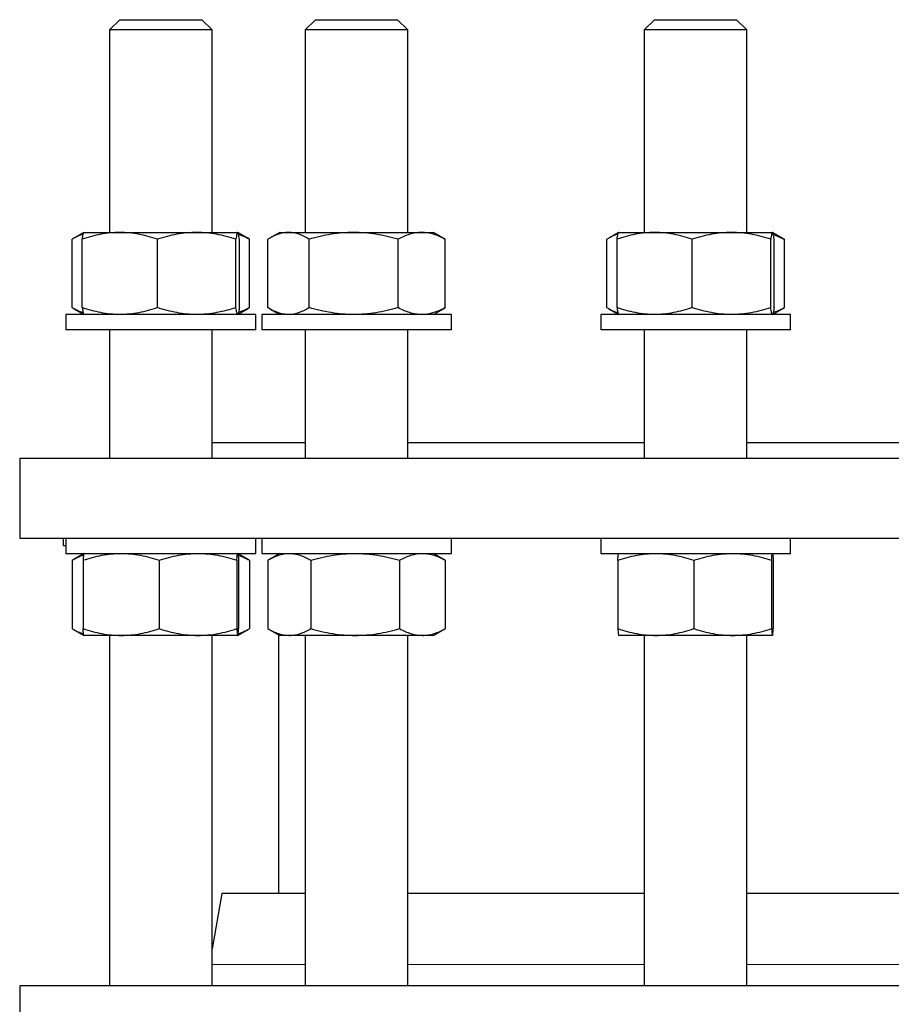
# Model space of a CAD drawing. Header units: millimetres. Extents: x 48 to 806, y 38 to 792.
# Tile 3 of 9: x 51 to 221, y 206 to 398. Entities that reach past the tile are written whole.
import ezdxf

# ---------------------------------------------------------------- set-up
doc = ezdxf.new("R2010")
doc.units = ezdxf.units.MM

msp = doc.modelspace()

# ---------------------------------------------------------------- linework, layer by layer
at = {"color": 7, "linetype": 'Continuous', "lineweight": 25}
for p, q in [((70.25, 397.65), (68.25, 395.65)), ((70.25, 397.65), (71.26, 397.65)), ((71.26, 397.65), (86.25, 397.65)), ((88.25, 395.65), (86.25, 397.65)), ((108.43, 397.65), (106.43, 395.65)), ((108.43, 397.65), (112.32, 397.65)), ((112.32, 397.65), (124.43, 397.65)), ((126.43, 395.65), (124.43, 397.65)), ((174.55, 397.65), (172.55, 395.65)), ((174.55, 397.65), (182.43, 397.65)), ((182.43, 397.65), (190.55, 397.65)), ((192.55, 395.65), (190.55, 397.65)), ((68.25, 395.65), (68.25, 356.15)), ((69.52, 395.65), (68.25, 395.65)), ((88.25, 395.65), (69.52, 395.65)), ((88.25, 356.15), (88.25, 395.65)), ((106.43, 395.65), (106.43, 356.15)), ((111.3, 395.65), (106.43, 395.65)), ((126.43, 395.65), (111.3, 395.65)), ((126.43, 356.15), (126.43, 395.65)), ((172.55, 395.65), (172.55, 356.15)), ((182.4, 395.65), (172.55, 395.65)), ((192.55, 395.65), (182.4, 395.65)), ((192.55, 356.15), (192.55, 395.65)), ((63.23, 356.14), (61.29, 355.01)), ((63.25, 356.15), (63.23, 356.14)), ((63.25, 356.15), (70.26, 356.15)), ((70.26, 356.15), (85.25, 356.15)), ((85.25, 356.15), (93.24, 356.15)), ((93.24, 356.15), (93.25, 356.15)), ((93.26, 356.14), (93.25, 356.15)), ((95.21, 355.01), (93.28, 356.13)), ((101.43, 356.15), (99.46, 355.01)), ((101.43, 356.15), (103.16, 356.15)), ((103.16, 356.15), (115.86, 356.15)), ((115.86, 356.15), (129.12, 356.15)), ((129.12, 356.15), (131.43, 356.15)), ((133.39, 355.01), (131.43, 356.15)), ((167.53, 356.14), (165.59, 355.01)), ((167.55, 356.15), (167.53, 356.14)), ((167.55, 356.15), (174.56, 356.15)), ((174.56, 356.15), (189.55, 356.15)), ((189.55, 356.15), (197.54, 356.15)), ((197.54, 356.15), (197.55, 356.15)), ((197.56, 356.14), (197.55, 356.15)), ((199.51, 355.01), (197.58, 356.13)), ((60.94, 341.48), (60.94, 354.81)), ((62.93, 341.48), (62.93, 354.81)), ((77.59, 341.48), (77.59, 354.81)), ((92.91, 341.48), (92.91, 354.81)), ((93.57, 341.48), (93.57, 354.81)), ((95.56, 354.81), (95.21, 355.01)), ((95.56, 341.48), (95.56, 354.81)), ((99.12, 341.48), (99.12, 354.81)), ((107.2, 341.48), (107.2, 354.81)), ((124.51, 341.48), (124.51, 354.81)), ((133.39, 355.01), (133.73, 354.81)), ((133.73, 341.48), (133.73, 354.81)), ((165.24, 341.48), (165.24, 354.81)), ((167.23, 341.48), (167.23, 354.81)), ((181.89, 341.48), (181.89, 354.81)), ((197.21, 341.48), (197.21, 354.81)), ((197.87, 341.48), (197.87, 354.81)), ((199.51, 355.01), (199.86, 354.81)), ((199.86, 341.48), (199.86, 354.81)), ((59.75, 340.15), (59.75, 337.15)), ((69, 340.15), (59.75, 340.15)), ((61.29, 341.28), (63.23, 340.15)), ((63.23, 340.15), (63.25, 340.15)), ((96.75, 340.15), (69, 340.15)), ((93.25, 340.15), (93.26, 340.15)), ((93.28, 340.16), (95.21, 341.28)), ((95.56, 341.48), (95.21, 341.28)), ((96.75, 337.15), (96.75, 340.15)), ((97.93, 340.15), (97.93, 337.15)), ((116.43, 340.15), (97.93, 340.15)), ((99.46, 341.28), (101.43, 340.15)), ((134.93, 340.15), (116.43, 340.15)), ((131.43, 340.15), (133.39, 341.28)), ((133.39, 341.28), (133.73, 341.48)), ((134.93, 337.15), (134.93, 340.15)), ((164.05, 340.15), (164.05, 337.15)), ((191.8, 340.15), (164.05, 340.15)), ((165.59, 341.28), (167.53, 340.15)), ((167.53, 340.15), (167.55, 340.15)), ((201.05, 340.15), (191.8, 340.15)), ((197.55, 340.15), (197.56, 340.15)), ((197.58, 340.16), (199.51, 341.28)), ((199.51, 341.28), (199.86, 341.48)), ((201.05, 337.15), (201.05, 340.15)), ((69, 337.15), (59.75, 337.15)), ((68.25, 337.15), (68.25, 312.15)), ((96.75, 337.15), (69, 337.15)), ((88.25, 312.15), (88.25, 337.15)), ((116.43, 337.15), (97.93, 337.15)), ((106.43, 337.15), (106.43, 312.15)), ((134.93, 337.15), (116.43, 337.15)), ((126.43, 312.15), (126.43, 337.15)), ((191.8, 337.15), (164.05, 337.15)), ((172.55, 337.15), (172.55, 312.15)), ((201.05, 337.15), (191.8, 337.15)), ((192.55, 312.15), (192.55, 337.15)), ((88.25, 315.15), (106.43, 315.15)), ((126.43, 315.15), (172.55, 315.15)), ((192.55, 315.15), (248.9, 315.15)), ((50.72, 312.15), (50.72, 296.55)), ((50.72, 312.15), (390.72, 312.15)), ((50.72, 296.55), (390.72, 296.55)), ((59.3, 295.05), (59.3, 296.55)), ((59.75, 296.55), (59.75, 293.55)), ((96.75, 293.55), (96.75, 296.55)), ((97.93, 296.55), (97.93, 293.55)), ((134.93, 293.55), (134.93, 296.55)), ((164.05, 296.55), (164.05, 293.55)), ((201.05, 293.55), (201.05, 296.55)), ((59.75, 295.05), (59.3, 295.05)), ((59.75, 293.55), (96.75, 293.55)), ((60.93, 292.21), (60.93, 278.88)), ((63.25, 293.55), (61.11, 292.31)), ((63.09, 292.21), (63.09, 278.88)), ((77.93, 292.21), (77.93, 278.88)), ((93.09, 292.21), (93.09, 278.88)), ((95.39, 292.31), (93.25, 293.55)), ((93.41, 292.21), (93.41, 278.88)), ((95.57, 292.21), (95.39, 292.3)), ((95.57, 292.21), (95.57, 278.88)), ((97.93, 293.55), (134.93, 293.55)), ((99.11, 292.21), (99.11, 278.88)), ((101.43, 293.55), (99.28, 292.31)), ((101.22, 293.55), (101.22, 293.43)), ((107.49, 292.21), (107.49, 278.88)), ((124.81, 292.21), (124.81, 278.88)), ((133.57, 292.31), (131.43, 293.55)), ((133.74, 292.21), (133.57, 292.3)), ((133.74, 292.21), (133.74, 278.88)), ((164.05, 293.55), (164.21, 293.55)), ((164.21, 293.55), (201.05, 293.55)), ((167.39, 292.21), (167.39, 278.88)), ((182.23, 292.21), (182.23, 278.88)), ((197.38, 292.21), (197.38, 278.88)), ((197.71, 292.21), (197.71, 278.88)), ((61.11, 278.78), (63.25, 277.55)), ((93.25, 277.55), (95.39, 278.78)), ((95.57, 278.88), (95.39, 278.79)), ((99.28, 278.78), (101.43, 277.55)), ((131.43, 277.55), (133.57, 278.78)), ((133.74, 278.88), (133.57, 278.79)), ((70.51, 277.55), (63.25, 277.55)), ((68.25, 277.55), (68.25, 209.21)), ((85.51, 277.55), (70.51, 277.55)), ((93.25, 277.55), (85.51, 277.55)), ((88.25, 209.21), (88.25, 277.55)), ((101.22, 277.66), (101.22, 227.21)), ((103.3, 277.55), (101.43, 277.55)), ((116.15, 277.55), (103.3, 277.55)), ((106.43, 277.55), (106.43, 209.21)), ((129.27, 277.55), (116.15, 277.55)), ((126.43, 209.21), (126.43, 277.55)), ((131.43, 277.55), (129.27, 277.55)), ((174.81, 277.55), (167.55, 277.55)), ((172.55, 277.55), (172.55, 209.21)), ((189.81, 277.55), (174.81, 277.55)), ((197.55, 277.55), (189.81, 277.55)), ((192.55, 209.21), (192.55, 277.55)), ((90.15, 227.21), (88.25, 216.44)), ((106.43, 227.21), (90.15, 227.21)), ((172.55, 227.21), (126.43, 227.21)), ((220.72, 227.21), (192.55, 227.21)), ((248.9, 227.21), (220.72, 227.21)), ((50.72, 209.21), (50.72, 197.21)), ((220.72, 209.21), (50.72, 209.21)), ((88.25, 209.21), (88.24, 209.21)), ((390.72, 209.21), (220.72, 209.21))]:
    msp.add_line(p, q, dxfattribs=at)
at = {"color": 8, "linetype": 'Continuous', "lineweight": 18}
for p, q in [((88.25, 213.34), (106.43, 213.34)), ((126.43, 213.34), (172.55, 213.34)), ((192.55, 213.34), (220.72, 213.34)), ((220.72, 213.34), (248.9, 213.34))]:
    msp.add_line(p, q, dxfattribs=at)
at = {"color": 7, "linetype": 'Continuous', "lineweight": 25}
for points, knots in [([(63.11, 355.84), (62.87, 355.76), (62.39, 355.59), (61.67, 355.24), (61.18, 354.95), (60.94, 354.81)], [0, 0, 0, 0, 0.3212036, 0.6605867, 1, 1, 1, 1]), ([(70.26, 356.15), (69.64, 356.15), (69.02, 356.11), (67.77, 355.99), (67.15, 355.9), (65.32, 355.55), (64.12, 355.21), (62.93, 354.81)], [0, 0, 0, 0, 0.25, 0.25, 0.5, 0.5, 1, 1, 1, 1]), ([(62.93, 354.81), (62.95, 354.94), (62.98, 355.2), (63.04, 355.52), (63.09, 355.79), (63.15, 355.99), (63.2, 356.11), (63.23, 356.12), (63.24, 356.13)], [0, 0, 0, 0, 0.176581, 0.353212, 0.529751, 0.709623, 0.889611, 1, 1, 1, 1]), ([(77.59, 354.81), (77, 355.01), (76.39, 355.2), (75.18, 355.53), (74.57, 355.67), (72.73, 356.02), (71.5, 356.15), (70.26, 356.15)], [0, 0, 0, 0, 0.25, 0.25, 0.5, 0.5, 1, 1, 1, 1]), ([(85.25, 356.15), (84.6, 356.15), (83.95, 356.11), (82.66, 355.99), (82.01, 355.9), (80.1, 355.55), (78.84, 355.21), (77.59, 354.81)], [0, 0, 0, 0, 0.25, 0.25, 0.5, 0.5, 1, 1, 1, 1]), ([(92.91, 354.81), (91.66, 355.21), (90.39, 355.55), (87.84, 356.02), (86.56, 356.15), (85.25, 356.15)], [0, 0, 0, 0, 0.5, 0.5, 1, 1, 1, 1]), ([(93.24, 356.15), (93.21, 356.15), (93.18, 356.11), (93.13, 355.99), (93.1, 355.9), (93.02, 355.55), (92.96, 355.21), (92.91, 354.81)], [0, 0, 0, 0, 0.25, 0.25, 0.5, 0.5, 1, 1, 1, 1]), ([(93.57, 354.81), (93.51, 355.21), (93.46, 355.55), (93.35, 356.02), (93.29, 356.15), (93.24, 356.15)], [0, 0, 0, 0, 0.5, 0.5, 1, 1, 1, 1]), ([(95.56, 354.81), (95.31, 354.93), (94.81, 355.19), (94.1, 355.51), (93.63, 355.66), (93.42, 355.74)], [0, 0, 0, 0, 0.35138, 0.70286, 1, 1, 1, 1]), ([(103.16, 356.15), (102.82, 356.15), (102.47, 356.11), (101.79, 355.99), (101.45, 355.9), (100.44, 355.55), (99.78, 355.21), (99.12, 354.81)], [0, 0, 0, 0, 0.25, 0.25, 0.5, 0.5, 1, 1, 1, 1]), ([(107.2, 354.81), (106.54, 355.21), (105.87, 355.55), (104.53, 356.02), (103.85, 356.15), (103.16, 356.15)], [0, 0, 0, 0, 0.5, 0.5, 1, 1, 1, 1]), ([(115.86, 356.15), (115.12, 356.15), (114.39, 356.11), (112.92, 355.99), (112.19, 355.9), (110.02, 355.55), (108.6, 355.21), (107.2, 354.81)], [0, 0, 0, 0, 0.25, 0.25, 0.5, 0.5, 1, 1, 1, 1]), ([(124.51, 354.81), (123.81, 355.01), (123.1, 355.2), (121.66, 355.53), (120.94, 355.67), (118.77, 356.02), (117.32, 356.15), (115.86, 356.15)], [0, 0, 0, 0, 0.25, 0.25, 0.5, 0.5, 1, 1, 1, 1]), ([(129.12, 356.15), (128.73, 356.15), (128.34, 356.11), (127.56, 355.99), (127.17, 355.9), (126.02, 355.55), (125.26, 355.21), (124.51, 354.81)], [0, 0, 0, 0, 0.25, 0.25, 0.5, 0.5, 1, 1, 1, 1]), ([(133.73, 354.81), (132.98, 355.21), (132.22, 355.55), (130.68, 356.02), (129.91, 356.15), (129.12, 356.15)], [0, 0, 0, 0, 0.5, 0.5, 1, 1, 1, 1]), ([(167.41, 355.83), (167.31, 355.8), (167, 355.71), (166.48, 355.49), (165.86, 355.18), (165.45, 354.93), (165.24, 354.81)], [0, 0, 0, 0, 0.132823, 0.421819, 0.710946, 1, 1, 1, 1]), ([(174.56, 356.15), (173.94, 356.15), (173.31, 356.11), (172.08, 355.99), (171.46, 355.9), (169.63, 355.55), (168.43, 355.21), (167.23, 354.81)], [0, 0, 0, 0, 0.25, 0.25, 0.5, 0.5, 1, 1, 1, 1]), ([(167.23, 354.81), (167.25, 354.94), (167.28, 355.2), (167.34, 355.52), (167.39, 355.79), (167.45, 355.99), (167.5, 356.11), (167.53, 356.12), (167.54, 356.13)], [0, 0, 0, 0, 0.176581, 0.353212, 0.529751, 0.709623, 0.889611, 1, 1, 1, 1]), ([(181.89, 354.81), (180.69, 355.21), (179.48, 355.55), (177.04, 356.02), (175.81, 356.15), (174.56, 356.15)], [0, 0, 0, 0, 0.5, 0.5, 1, 1, 1, 1]), ([(189.55, 356.15), (188.9, 356.15), (188.25, 356.11), (186.95, 355.99), (186.3, 355.9), (184.38, 355.55), (183.13, 355.21), (181.89, 354.81)], [0, 0, 0, 0, 0.25, 0.25, 0.5, 0.5, 1, 1, 1, 1]), ([(197.21, 354.81), (196.58, 355.01), (195.96, 355.2), (194.68, 355.53), (194.05, 355.67), (192.13, 356.02), (190.84, 356.15), (189.55, 356.15)], [0, 0, 0, 0, 0.25, 0.25, 0.5, 0.5, 1, 1, 1, 1]), ([(197.54, 356.15), (197.51, 356.15), (197.48, 356.11), (197.43, 355.99), (197.4, 355.9), (197.32, 355.55), (197.26, 355.21), (197.21, 354.81)], [0, 0, 0, 0, 0.25, 0.25, 0.5, 0.5, 1, 1, 1, 1]), ([(197.87, 354.81), (197.81, 355.21), (197.76, 355.55), (197.65, 356.02), (197.59, 356.15), (197.54, 356.15)], [0, 0, 0, 0, 0.5, 0.5, 1, 1, 1, 1]), ([(197.71, 355.73), (197.87, 355.68), (198.31, 355.54), (199.03, 355.24), (199.58, 354.95), (199.86, 354.81)], [0, 0, 0, 0, 0.217027, 0.608496, 1, 1, 1, 1]), ([(63.11, 340.45), (62.87, 340.53), (62.39, 340.7), (61.67, 341.05), (61.18, 341.34), (60.94, 341.48)], [0, 0, 0, 0, 0.321204, 0.660587, 1, 1, 1, 1]), ([(70.26, 340.15), (69.64, 340.15), (69.02, 340.18), (67.77, 340.3), (67.15, 340.39), (65.32, 340.74), (64.12, 341.08), (62.93, 341.48)], [0, 0, 0, 0, 0.25, 0.25, 0.5, 0.5, 1, 1, 1, 1]), ([(62.93, 341.48), (62.95, 341.35), (62.98, 341.1), (63.04, 340.77), (63.09, 340.5), (63.15, 340.3), (63.2, 340.18), (63.23, 340.17), (63.24, 340.16)], [0, 0, 0, 0, 0.176581, 0.353212, 0.529751, 0.709623, 0.889611, 1, 1, 1, 1]), ([(77.59, 341.48), (77, 341.28), (76.39, 341.09), (75.18, 340.76), (74.57, 340.62), (72.73, 340.27), (71.5, 340.15), (70.26, 340.15)], [0, 0, 0, 0, 0.25, 0.25, 0.5, 0.5, 1, 1, 1, 1]), ([(85.25, 340.15), (84.6, 340.15), (83.95, 340.18), (82.66, 340.3), (82.01, 340.39), (80.1, 340.74), (78.84, 341.08), (77.59, 341.48)], [0, 0, 0, 0, 0.25, 0.25, 0.5, 0.5, 1, 1, 1, 1]), ([(92.91, 341.48), (91.66, 341.08), (90.39, 340.74), (87.84, 340.27), (86.56, 340.15), (85.25, 340.15)], [0, 0, 0, 0, 0.5, 0.5, 1, 1, 1, 1]), ([(93.24, 340.15), (93.21, 340.15), (93.18, 340.18), (93.13, 340.3), (93.1, 340.39), (93.02, 340.74), (92.96, 341.08), (92.91, 341.48)], [0, 0, 0, 0, 0.25, 0.25, 0.5, 0.5, 1, 1, 1, 1]), ([(93.57, 341.48), (93.55, 341.35), (93.51, 341.1), (93.46, 340.77), (93.41, 340.5), (93.35, 340.3), (93.31, 340.2), (93.29, 340.18), (93.28, 340.18)], [0, 0, 0, 0, 0.190453, 0.380961, 0.571369, 0.765372, 0.9595, 1, 1, 1, 1]), ([(95.56, 341.48), (95.31, 341.36), (94.81, 341.1), (94.1, 340.78), (93.63, 340.63), (93.42, 340.55)], [0, 0, 0, 0, 0.35138, 0.70286, 1, 1, 1, 1]), ([(103.16, 340.15), (102.82, 340.15), (102.47, 340.18), (101.79, 340.3), (101.45, 340.39), (100.44, 340.74), (99.78, 341.08), (99.12, 341.48)], [0, 0, 0, 0, 0.25, 0.25, 0.5, 0.5, 1, 1, 1, 1]), ([(107.2, 341.48), (106.54, 341.08), (105.87, 340.74), (104.53, 340.27), (103.85, 340.15), (103.16, 340.15)], [0, 0, 0, 0, 0.5, 0.5, 1, 1, 1, 1]), ([(115.86, 340.15), (115.12, 340.15), (114.39, 340.18), (112.92, 340.3), (112.19, 340.39), (110.02, 340.74), (108.6, 341.08), (107.2, 341.48)], [0, 0, 0, 0, 0.25, 0.25, 0.5, 0.5, 1, 1, 1, 1]), ([(124.51, 341.48), (123.81, 341.28), (123.1, 341.09), (121.66, 340.76), (120.94, 340.62), (118.77, 340.27), (117.32, 340.15), (115.86, 340.15)], [0, 0, 0, 0, 0.25, 0.25, 0.5, 0.5, 1, 1, 1, 1]), ([(129.12, 340.15), (128.73, 340.15), (128.34, 340.18), (127.56, 340.3), (127.17, 340.39), (126.02, 340.74), (125.26, 341.08), (124.51, 341.48)], [0, 0, 0, 0, 0.25, 0.25, 0.5, 0.5, 1, 1, 1, 1]), ([(133.73, 341.48), (132.98, 341.08), (132.22, 340.74), (130.68, 340.27), (129.91, 340.15), (129.12, 340.15)], [0, 0, 0, 0, 0.5, 0.5, 1, 1, 1, 1]), ([(167.41, 340.46), (167.31, 340.49), (167, 340.58), (166.48, 340.8), (165.86, 341.11), (165.45, 341.36), (165.24, 341.48)], [0, 0, 0, 0, 0.132823, 0.421819, 0.710946, 1, 1, 1, 1]), ([(174.56, 340.15), (173.94, 340.15), (173.31, 340.18), (172.08, 340.3), (171.46, 340.39), (169.63, 340.74), (168.43, 341.08), (167.23, 341.48)], [0, 0, 0, 0, 0.25, 0.25, 0.5, 0.5, 1, 1, 1, 1]), ([(167.23, 341.48), (167.25, 341.35), (167.28, 341.1), (167.34, 340.77), (167.39, 340.5), (167.45, 340.3), (167.5, 340.18), (167.53, 340.17), (167.54, 340.16)], [0, 0, 0, 0, 0.176581, 0.353212, 0.529751, 0.709623, 0.889611, 1, 1, 1, 1]), ([(181.89, 341.48), (180.69, 341.08), (179.48, 340.74), (177.04, 340.27), (175.81, 340.15), (174.56, 340.15)], [0, 0, 0, 0, 0.5, 0.5, 1, 1, 1, 1]), ([(189.55, 340.15), (188.9, 340.15), (188.25, 340.18), (186.95, 340.3), (186.3, 340.39), (184.38, 340.74), (183.13, 341.08), (181.89, 341.48)], [0, 0, 0, 0, 0.25, 0.25, 0.5, 0.5, 1, 1, 1, 1]), ([(197.21, 341.48), (196.58, 341.28), (195.96, 341.09), (194.68, 340.76), (194.05, 340.62), (192.13, 340.27), (190.84, 340.15), (189.55, 340.15)], [0, 0, 0, 0, 0.25, 0.25, 0.5, 0.5, 1, 1, 1, 1]), ([(197.54, 340.15), (197.51, 340.15), (197.48, 340.18), (197.43, 340.3), (197.4, 340.39), (197.32, 340.74), (197.26, 341.08), (197.21, 341.48)], [0, 0, 0, 0, 0.25, 0.25, 0.5, 0.5, 1, 1, 1, 1]), ([(197.87, 341.48), (197.85, 341.35), (197.81, 341.1), (197.76, 340.77), (197.7, 340.5), (197.65, 340.3), (197.61, 340.2), (197.59, 340.18), (197.58, 340.18)], [0, 0, 0, 0, 0.190453, 0.380961, 0.571369, 0.765372, 0.9595, 1, 1, 1, 1]), ([(197.71, 340.56), (197.87, 340.61), (198.31, 340.75), (199.03, 341.05), (199.58, 341.34), (199.86, 341.48)], [0, 0, 0, 0, 0.217027, 0.608496, 1, 1, 1, 1]), ([(60.93, 292.21), (61.16, 292.34), (61.61, 292.6), (62.29, 292.92), (62.82, 293.13), (63.11, 293.21), (63.18, 293.23)], [0, 0, 0, 0, 0.305165, 0.610417, 0.91551, 1, 1, 1, 1]), ([(63.09, 292.21), (64.3, 292.61), (65.53, 292.95), (68, 293.42), (69.25, 293.55), (70.51, 293.55)], [0, 0, 0, 0, 0.5, 0.5, 1, 1, 1, 1]), ([(63.25, 293.55), (63.24, 293.55), (63.22, 293.51), (63.2, 293.39), (63.18, 293.3), (63.14, 292.95), (63.12, 292.61), (63.09, 292.21)], [0, 0, 0, 0, 0.25, 0.25, 0.5, 0.5, 1, 1, 1, 1]), ([(70.51, 293.55), (71.14, 293.55), (71.77, 293.51), (73.02, 293.39), (73.64, 293.3), (75.5, 292.95), (76.72, 292.61), (77.93, 292.21)], [0, 0, 0, 0, 0.25, 0.25, 0.5, 0.5, 1, 1, 1, 1]), ([(77.93, 292.21), (78.54, 292.41), (79.17, 292.6), (80.42, 292.93), (81.06, 293.07), (82.95, 293.42), (84.23, 293.55), (85.51, 293.55)], [0, 0, 0, 0, 0.25, 0.25, 0.5, 0.5, 1, 1, 1, 1]), ([(85.51, 293.55), (86.15, 293.55), (86.79, 293.51), (88.08, 293.39), (88.72, 293.3), (90.62, 292.95), (91.86, 292.61), (93.09, 292.21)], [0, 0, 0, 0, 0.25, 0.25, 0.5, 0.5, 1, 1, 1, 1]), ([(93.09, 292.21), (93.11, 292.61), (93.14, 292.95), (93.19, 293.42), (93.22, 293.55), (93.25, 293.55)], [0, 0, 0, 0, 0.5, 0.5, 1, 1, 1, 1]), ([(93.25, 293.55), (93.26, 293.55), (93.27, 293.51), (93.3, 293.39), (93.32, 293.3), (93.36, 292.95), (93.38, 292.61), (93.41, 292.21)], [0, 0, 0, 0, 0.25, 0.25, 0.5, 0.5, 1, 1, 1, 1]), ([(93.33, 293.19), (93.38, 293.17), (93.67, 293.09), (94.19, 292.88), (94.88, 292.58), (95.34, 292.33), (95.57, 292.21)], [0, 0, 0, 0, 0.07377, 0.382446, 0.691262, 1, 1, 1, 1]), ([(99.11, 292.21), (99.79, 292.61), (100.48, 292.95), (101.88, 293.42), (102.58, 293.55), (103.3, 293.55)], [0, 0, 0, 0, 0.5, 0.5, 1, 1, 1, 1]), ([(103.3, 293.55), (103.65, 293.55), (104.01, 293.51), (104.72, 293.39), (105.07, 293.3), (106.11, 292.95), (106.8, 292.61), (107.49, 292.21)], [0, 0, 0, 0, 0.25, 0.25, 0.5, 0.5, 1, 1, 1, 1]), ([(107.49, 292.21), (108.9, 292.61), (110.33, 292.95), (113.21, 293.42), (114.67, 293.55), (116.15, 293.55)], [0, 0, 0, 0, 0.5, 0.5, 1, 1, 1, 1]), ([(116.15, 293.55), (116.88, 293.55), (117.62, 293.51), (119.08, 293.39), (119.81, 293.3), (121.97, 292.95), (123.39, 292.61), (124.81, 292.21)], [0, 0, 0, 0, 0.25, 0.25, 0.5, 0.5, 1, 1, 1, 1]), ([(124.81, 292.21), (125.17, 292.41), (125.54, 292.6), (126.28, 292.93), (126.65, 293.07), (127.77, 293.42), (128.52, 293.55), (129.27, 293.55)], [0, 0, 0, 0, 0.25, 0.25, 0.5, 0.5, 1, 1, 1, 1]), ([(129.27, 293.55), (129.65, 293.55), (130.03, 293.51), (130.79, 293.39), (131.17, 293.3), (132.29, 292.95), (133.02, 292.61), (133.74, 292.21)], [0, 0, 0, 0, 0.25, 0.25, 0.5, 0.5, 1, 1, 1, 1]), ([(167.39, 292.21), (168.6, 292.61), (169.83, 292.95), (172.3, 293.42), (173.54, 293.55), (174.81, 293.55)], [0, 0, 0, 0, 0.5, 0.5, 1, 1, 1, 1]), ([(167.39, 292.21), (167.4, 292.41), (167.42, 292.6), (167.44, 292.93), (167.46, 293.07), (167.5, 293.42), (167.52, 293.55), (167.55, 293.55)], [0, 0, 0, 0, 0.25, 0.25, 0.5, 0.5, 1, 1, 1, 1]), ([(174.81, 293.55), (175.44, 293.55), (176.07, 293.51), (177.32, 293.39), (177.94, 293.3), (179.8, 292.95), (181.02, 292.61), (182.23, 292.21)], [0, 0, 0, 0, 0.25, 0.25, 0.5, 0.5, 1, 1, 1, 1]), ([(182.23, 292.21), (183.47, 292.61), (184.71, 292.95), (187.24, 293.42), (188.51, 293.55), (189.81, 293.55)], [0, 0, 0, 0, 0.5, 0.5, 1, 1, 1, 1]), ([(189.81, 293.55), (190.45, 293.55), (191.09, 293.51), (192.37, 293.39), (193.01, 293.3), (194.9, 292.95), (196.15, 292.61), (197.38, 292.21)], [0, 0, 0, 0, 0.25, 0.25, 0.5, 0.5, 1, 1, 1, 1]), ([(197.38, 292.21), (197.4, 292.41), (197.41, 292.6), (197.44, 292.93), (197.45, 293.07), (197.49, 293.42), (197.52, 293.55), (197.55, 293.55)], [0, 0, 0, 0, 0.25, 0.25, 0.5, 0.5, 1, 1, 1, 1]), ([(197.55, 293.55), (197.56, 293.55), (197.57, 293.51), (197.6, 293.39), (197.61, 293.3), (197.65, 292.95), (197.68, 292.61), (197.71, 292.21)], [0, 0, 0, 0, 0.25, 0.25, 0.5, 0.5, 1, 1, 1, 1]), ([(60.93, 278.88), (61.16, 278.75), (61.61, 278.49), (62.29, 278.17), (62.82, 277.96), (63.11, 277.88), (63.18, 277.86)], [0, 0, 0, 0, 0.305165, 0.610417, 0.91551, 1, 1, 1, 1]), ([(63.09, 278.88), (64.3, 278.48), (65.53, 278.14), (68, 277.67), (69.25, 277.55), (70.51, 277.55)], [0, 0, 0, 0, 0.5, 0.5, 1, 1, 1, 1]), ([(63.25, 277.55), (63.24, 277.55), (63.22, 277.58), (63.2, 277.7), (63.18, 277.79), (63.14, 278.14), (63.12, 278.48), (63.09, 278.88)], [0, 0, 0, 0, 0.25, 0.25, 0.5, 0.5, 1, 1, 1, 1]), ([(70.51, 277.55), (71.14, 277.55), (71.77, 277.58), (73.02, 277.7), (73.64, 277.79), (75.5, 278.14), (76.72, 278.48), (77.93, 278.88)], [0, 0, 0, 0, 0.25, 0.25, 0.5, 0.5, 1, 1, 1, 1]), ([(77.93, 278.88), (78.54, 278.68), (79.17, 278.49), (80.42, 278.16), (81.06, 278.02), (82.95, 277.67), (84.23, 277.55), (85.51, 277.55)], [0, 0, 0, 0, 0.25, 0.25, 0.5, 0.5, 1, 1, 1, 1]), ([(85.51, 277.55), (86.15, 277.55), (86.79, 277.58), (88.08, 277.7), (88.72, 277.79), (90.62, 278.14), (91.86, 278.48), (93.09, 278.88)], [0, 0, 0, 0, 0.25, 0.25, 0.5, 0.5, 1, 1, 1, 1]), ([(93.09, 278.88), (93.11, 278.48), (93.14, 278.14), (93.19, 277.67), (93.22, 277.55), (93.25, 277.55)], [0, 0, 0, 0, 0.5, 0.5, 1, 1, 1, 1]), ([(93.25, 277.55), (93.26, 277.55), (93.27, 277.58), (93.3, 277.7), (93.32, 277.79), (93.36, 278.14), (93.38, 278.48), (93.41, 278.88)], [0, 0, 0, 0, 0.25, 0.25, 0.5, 0.5, 1, 1, 1, 1]), ([(93.33, 277.9), (93.38, 277.92), (93.67, 278), (94.19, 278.21), (94.88, 278.51), (95.34, 278.76), (95.57, 278.88)], [0, 0, 0, 0, 0.07377, 0.382446, 0.691262, 1, 1, 1, 1]), ([(99.11, 278.88), (99.79, 278.48), (100.48, 278.14), (101.88, 277.67), (102.58, 277.55), (103.3, 277.55)], [0, 0, 0, 0, 0.5, 0.5, 1, 1, 1, 1]), ([(103.3, 277.55), (103.65, 277.55), (104.01, 277.58), (104.72, 277.7), (105.07, 277.79), (106.11, 278.14), (106.8, 278.48), (107.49, 278.88)], [0, 0, 0, 0, 0.25, 0.25, 0.5, 0.5, 1, 1, 1, 1]), ([(107.49, 278.88), (108.9, 278.48), (110.33, 278.14), (113.21, 277.67), (114.67, 277.55), (116.15, 277.55)], [0, 0, 0, 0, 0.5, 0.5, 1, 1, 1, 1]), ([(116.15, 277.55), (116.88, 277.55), (117.62, 277.58), (119.08, 277.7), (119.81, 277.79), (121.97, 278.14), (123.39, 278.48), (124.81, 278.88)], [0, 0, 0, 0, 0.25, 0.25, 0.5, 0.5, 1, 1, 1, 1]), ([(124.81, 278.88), (125.17, 278.68), (125.54, 278.49), (126.28, 278.16), (126.65, 278.02), (127.77, 277.67), (128.52, 277.55), (129.27, 277.55)], [0, 0, 0, 0, 0.25, 0.25, 0.5, 0.5, 1, 1, 1, 1]), ([(129.27, 277.55), (129.65, 277.55), (130.03, 277.58), (130.79, 277.7), (131.17, 277.79), (132.29, 278.14), (133.02, 278.48), (133.74, 278.88)], [0, 0, 0, 0, 0.25, 0.25, 0.5, 0.5, 1, 1, 1, 1]), ([(167.39, 278.88), (168.6, 278.48), (169.83, 278.14), (172.3, 277.67), (173.54, 277.55), (174.81, 277.55)], [0, 0, 0, 0, 0.5, 0.5, 1, 1, 1, 1]), ([(167.39, 278.88), (167.4, 278.68), (167.42, 278.49), (167.44, 278.16), (167.46, 278.02), (167.5, 277.67), (167.52, 277.55), (167.55, 277.55)], [0, 0, 0, 0, 0.25, 0.25, 0.5, 0.5, 1, 1, 1, 1]), ([(174.81, 277.55), (175.44, 277.55), (176.07, 277.58), (177.32, 277.7), (177.94, 277.79), (179.8, 278.14), (181.02, 278.48), (182.23, 278.88)], [0, 0, 0, 0, 0.25, 0.25, 0.5, 0.5, 1, 1, 1, 1]), ([(182.23, 278.88), (183.47, 278.48), (184.71, 278.14), (187.24, 277.67), (188.51, 277.55), (189.81, 277.55)], [0, 0, 0, 0, 0.5, 0.5, 1, 1, 1, 1]), ([(189.81, 277.55), (190.45, 277.55), (191.09, 277.58), (192.37, 277.7), (193.01, 277.79), (194.9, 278.14), (196.15, 278.48), (197.38, 278.88)], [0, 0, 0, 0, 0.25, 0.25, 0.5, 0.5, 1, 1, 1, 1]), ([(197.38, 278.88), (197.4, 278.68), (197.41, 278.49), (197.44, 278.16), (197.45, 278.02), (197.49, 277.67), (197.52, 277.55), (197.55, 277.55)], [0, 0, 0, 0, 0.25, 0.25, 0.5, 0.5, 1, 1, 1, 1]), ([(197.55, 277.55), (197.56, 277.55), (197.57, 277.58), (197.6, 277.7), (197.61, 277.79), (197.65, 278.14), (197.68, 278.48), (197.71, 278.88)], [0, 0, 0, 0, 0.25, 0.25, 0.5, 0.5, 1, 1, 1, 1])]:
    msp.add_open_spline(points, degree=3, knots=knots, dxfattribs=at)

doc.saveas('drawing.dxf')
